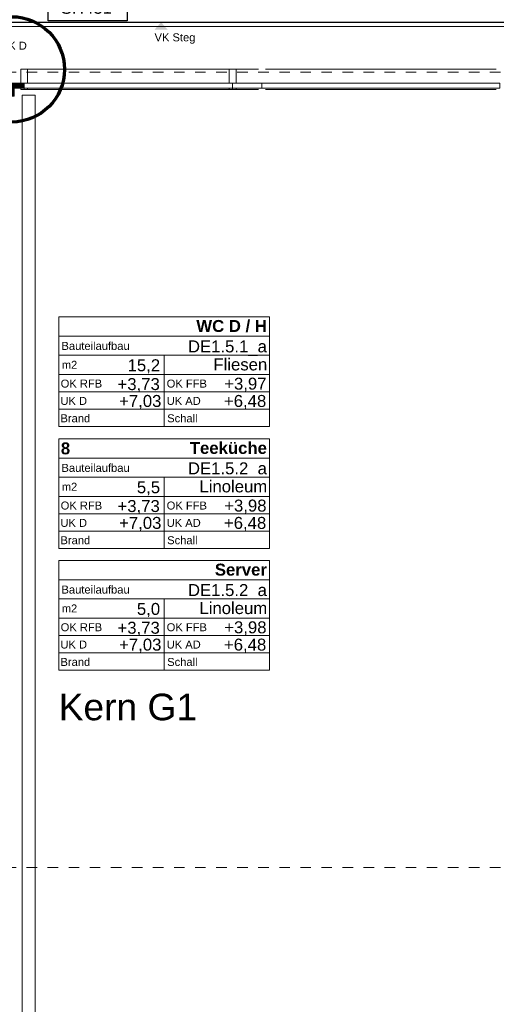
# Model space of a CAD drawing. Header units: metres. Extents: x -13 to 93, y -119 to 25.
# Tile 30 of 256: x 13.71 to 18.23, y -95.1 to -85.75. Entities that reach past the tile are written whole.
import ezdxf
from ezdxf.enums import TextEntityAlignment as Align

# ---------------------------------------------------------------- set-up
doc = ezdxf.new("R2010")
doc.units = ezdxf.units.M
doc.header["$LTSCALE"] = 0.00508
for name, pattern in [('STYLE_05', [0.19684, 0.069505, -0.127335]), ('STYLE_06', [1.0537, 0.590515, -0.19684, 0.069505, -0.19684]), ('STYLE_11', [0.393677, 0.196838, -0.196838]), ('STYLE_16', [0.625, 0.277778, -0.347222])]:
    doc.linetypes.add(name, pattern=pattern)
for name, color, linetype, lineweight in [('3-0-0 Dämmung', 7, 'Continuous', 18), ('3-3-0 AW Fassade', 7, 'Continuous', 18), ('3-3-8 Sonnenschutz', 7, 'Continuous', 18), ('3-4-4 ITüren', 7, 'Continuous', 25), ('3-4-9 WSonstiges VED', 7, 'STYLE_11', 25), ('3-5-1-2 DeckenSprung', 7, 'Continuous', 25), ('3-5-4-3 Treppengeländer', 7, 'Continuous', 18), ('3-5-9 DeckenSonstig VED', 7, 'STYLE_11', 25), ('Ans-Kante', 7, 'Continuous', 18), ('Bemaßung-Achsen', 7, 'Continuous', 18), ('Bemaßung-Höhenkoten', 7, 'Continuous', 18), ('Keine', 7, 'Continuous', 18), ('Plan-Achse', 1, 'STYLE_06', 18), ('Plan-Raumstempel', 7, 'Continuous', 13), ('Plan-Text-Hinweis', 7, 'Continuous', 13), ('Plan-Text-Kerne', 7, 'Continuous', 13)]:
    doc.layers.add(name, color=color, linetype=linetype, lineweight=lineweight)
doc.styles.add('Arial', font='ARIAL.TTF')
doc.styles.add('Arial (bold)', font='ARIALBD.TTF')
pattern_1 = [(45, (0, 0), (0.015875, -0.015875), [])]
pattern_2 = [(-45, (0, 0), (0.015875, 0.015875), [])]

# ---------------------------------------------------------------- blocks, each defined once
blk = doc.blocks.new('*U44')
at = {"layer": '3-3-0 AW Fassade', "color": 7}
blk.add_line((26.1661, -79.4206), (26.1661, -79.4836), dxfattribs=at)
for points in [[(26.1336, -79.2886), (26.1986, -79.2886), (26.1986, -79.4206), (26.1336, -79.4206)], [(26.1336, -79.4706), (26.1986, -79.4706), (26.1986, -79.4836), (26.1336, -79.4836)]]:
    blk.add_lwpolyline(points, close=True, dxfattribs=at)
blk = doc.blocks.new('S_Profil_Fassade_Büro')
at = {"layer": '3-3-0 AW Fassade', "color": 7}
blk.add_line((-0.132, 0), (-0.195, 0), dxfattribs=at)
for points in [[(-0.195, 0.0325), (-0.182, 0.0325), (-0.182, -0.0325), (-0.195, -0.0325)], [(-0.132, 0.0325), (0, 0.0325), (0, -0.0325), (-0.132, -0.0325)]]:
    blk.add_lwpolyline(points, close=True, dxfattribs=at)
blk = doc.blocks.new('S_Detailverweis H')
at = {"color": 7, "linetype": 'Continuous', "lineweight": 25}
blk.add_wipeout([(0.3449, 0.7113), (1.0949, 0.7113), (1.0949, 0.4613), (0.3449, 0.4613)], dxfattribs=at).dxf.layer = 'Keine'
at = {"layer": 'Keine', "color": 7, "linetype": 'Continuous', "lineweight": 25}
blk.add_lwpolyline([(0.3449, 0.7113), (1.0949, 0.7113), (1.0949, 0.4613), (0.3449, 0.4613)], close=True, dxfattribs=at)
at = {"layer": 'Plan-Text-Hinweis', "lineweight": 70}
blk.add_circle((0, 0), 0.5, dxfattribs=at)
at = {"layer": 'Plan-Raumstempel', "color": 7, "style": 'Arial'}
blk.add_attdef('Detailnummer', text='', height=0.1136, dxfattribs=at).set_placement((0.4653, 0.6417), align=Align.TOP_LEFT)
blk = doc.blocks.new('S_Detailverweis V')
at = {"color": 7, "linetype": 'Continuous', "lineweight": 18}
blk.add_wipeout([(0.5, 0.25), (1.25, 0.25), (1.25, 0), (0.5, 0)], dxfattribs=at).dxf.layer = 'Keine'
at = {"layer": 'Bemaßung-Achsen', "lineweight": 70}
blk.add_line((-0.5, 0), (1.25, 0), dxfattribs=at)
at = {"layer": 'Keine', "color": 7, "linetype": 'Continuous', "lineweight": 18}
blk.add_lwpolyline([(0.5, 0.25), (1.25, 0.25), (1.25, 0), (0.5, 0)], close=True, dxfattribs=at)
at = {"layer": 'Plan-Raumstempel', "color": 7, "style": 'Arial'}
blk.add_attdef('Detailnummer', text='', height=0.1136, dxfattribs=at).set_placement((0.5771, 0.1804), align=Align.TOP_LEFT)
blk = doc.blocks.new('*U502')
at = {"layer": 'Plan-Text-Hinweis', "color": 7}
for name, p, values in [('S_Detailverweis V', (-0.0533, -0.4273), {'Detailnummer': 'SV401'}), ('S_Detailverweis V', (-0.0533, -1.3032), {'Detailnummer': 'SV400'}), ('S_Detailverweis H', (0.1001, -3.3073), {'Detailnummer': 'SH431'})]:
    blk.add_blockref(name, p, dxfattribs=at).add_auto_attribs(values)
blk = doc.blocks.new('S_VK Rohbau')
at = {"layer": 'Bemaßung-Höhenkoten', "color": 7, "linetype": 'Continuous', "lineweight": 35}
blk.add_solid([(-0.0625, 0.07), (0, 0), (0.0625, 0.07)], dxfattribs=at)
blk = doc.blocks.new('*U504')
at = {"layer": 'Keine', "color": 7}
blk.add_blockref('*U502', (0, 0), dxfattribs=at)
at = {"layer": '3-4-4 ITüren', "color": 7}
blk.add_lwpolyline([(-0.0845, -0.25), (-0.0845, -0.5405), (-0.0045, -0.5405), (-0.0045, -0.25)], close=True, dxfattribs=at)
at = {"layer": '3-4-4 ITüren', "color": 7, "linetype": 'Continuous'}
for points in [[(-0.0845, -0.5405), (-0.0045, -0.5405), (-0.0045, -0.59), (-0.0845, -0.59)], [(-0.0845, -2.83), (-0.0045, -2.83), (-0.0045, -2.8795), (-0.0845, -2.8795)]]:
    blk.add_lwpolyline(points, close=True, dxfattribs=at)
at = {"layer": '3-5-1-2 DeckenSprung', "linetype": 'STYLE_16'}
blk.add_line((-0.09, -3.24), (-0.09, -0.18), dxfattribs=at)
at = {"layer": 'Ans-Kante', "color": 7}
blk.add_line((-0.59, -0.25), (-0.59, -3.17), dxfattribs=at)
at = {"layer": 'Plan-Text-Hinweis', "color": 7}
for p, rotation in [((-0.5902, -2.35), 90), ((-0.5908, -2.35), -90), ((-0.0937, -2.6604), 90), ((-0.0887, -2.6604), -90), ((-0.089, -3.08), -90)]:
    blk.add_blockref('S_VK Rohbau', p, dxfattribs=dict(at, rotation=rotation))
at = {"color": 7, "linetype": 'Continuous'}
for points in [[(-0.02, 0), (-0.02, -0.2), (0, -0.2), (0, 0)], [(-0.02, -3.42), (-0.02, -3.22), (0, -3.22), (0, -3.42)]]:
    blk.add_wipeout(points, dxfattribs=at).dxf.layer = '3-0-0 Dämmung'
at = {"layer": '3-0-0 Dämmung', "linetype": 'Continuous', "lineweight": 5}
h = blk.add_hatch(dxfattribs=at)
h.set_pattern_fill('D_MMUNG_1_50', style=0, pattern_type=2)
h.set_pattern_definition(pattern_1)
h.paths.add_polyline_path([(-0.02, 0), (-0.02, -0.2), (0, -0.2), (0, 0)])
at = {"layer": '3-0-0 Dämmung', "linetype": 'Continuous', "lineweight": 13}
h = blk.add_hatch(dxfattribs=at)
h.set_pattern_fill('D_MMUNG_1_50-1', style=0, pattern_type=2)
h.set_pattern_definition(pattern_2)
h.paths.add_polyline_path([(-0.02, 0), (-0.02, -0.2), (0, -0.2), (0, 0)])
at = {"layer": '3-0-0 Dämmung', "linetype": 'Continuous', "lineweight": 5}
h = blk.add_hatch(dxfattribs=at)
h.set_pattern_fill('D_MMUNG_1_50', style=0, pattern_type=2)
h.set_pattern_definition(pattern_1)
h.paths.add_polyline_path([(-0.02, -3.42), (-0.02, -3.22), (0, -3.22), (0, -3.42)])
at = {"layer": '3-0-0 Dämmung', "linetype": 'Continuous', "lineweight": 13}
h = blk.add_hatch(dxfattribs=at)
h.set_pattern_fill('D_MMUNG_1_50-1', style=0, pattern_type=2)
h.set_pattern_definition(pattern_2)
h.paths.add_polyline_path([(-0.02, -3.42), (-0.02, -3.22), (0, -3.22), (0, -3.42)])
at = {"layer": '3-0-0 Dämmung', "color": 7, "linetype": 'Continuous'}
for points in [[(-0.02, 0), (-0.02, -0.2), (0, -0.2), (0, 0)], [(-0.02, -3.42), (-0.02, -3.22), (0, -3.22), (0, -3.42)]]:
    blk.add_lwpolyline(points, close=True, dxfattribs=at)
blk.add_wipeout([(-1.1477, -0.6595), (-0.0845, -0.6595), (-0.0845, -0.7095), (-1.1477, -0.7095)]).dxf.layer = '3-4-4 ITüren'
at = {"color": 7}
blk.add_wipeout([(-0.0043, -3.1463), (0.2427, -3.1463), (0.2427, -3.0243), (-0.0043, -3.0243)], dxfattribs=at).dxf.layer = 'Plan-Text-Hinweis'
at = {"layer": '3-4-4 ITüren', "color": 7, "linetype": 'Continuous'}
for points in [[(-0.0845, -0.59), (-0.0045, -0.59), (-0.0045, -0.6539), (-0.0845, -0.6539)], [(-0.0845, -0.6539), (-0.0045, -0.6539), (-0.0045, -0.729), (-0.0845, -0.729)]]:
    blk.add_lwpolyline(points, close=True, dxfattribs=at)
at = {"layer": '3-4-4 ITüren'}
blk.add_lwpolyline([(-1.1477, -0.6595), (-0.0845, -0.6595), (-0.0845, -0.7095), (-1.1477, -0.7095)], close=True, dxfattribs=at)
at = {"layer": '3-4-4 ITüren', "color": 7}
blk.add_lwpolyline([(-0.0845, -3.17), (-0.0845, -2.8795), (-0.0045, -2.8795), (-0.0045, -3.17)], close=True, dxfattribs=at)
at = {"layer": '3-4-4 ITüren', "color": 7, "linetype": 'STYLE_05', "lineweight": 18}
blk.add_arc((-0.0045, -0.56), 1.15, 184.94562, 270, dxfattribs=at)
at = {"layer": '3-4-9 WSonstiges VED', "color": 7, "linetype": 'STYLE_05'}
blk.add_lwpolyline([(-0.0845, -0.729), (-0.0845, -2.81), (-0.0045, -2.81), (-0.0045, -0.729)], close=True, dxfattribs=at)
at = {"layer": 'Plan-Text-Hinweis', "color": 7, "insert": (-0.0043, -3.0445), "char_height": 0.07576, "attachment_point": 1, "line_spacing_factor": 0.970546, "style": 'Arial'}
blk.add_mtext('VK D', dxfattribs=at)
at = {"color": 7, "linetype": 'Continuous'}
for points in [[(-0.19, -0.2), (-0.02, -0.2), (-0.02, -0.18), (-0.19, -0.18)], [(-0.19, -3.22), (-0.02, -3.22), (-0.02, -3.24), (-0.19, -3.24)]]:
    blk.add_wipeout(points, dxfattribs=at).dxf.layer = '3-0-0 Dämmung'
at = {"layer": '3-0-0 Dämmung', "linetype": 'Continuous', "lineweight": 5}
h = blk.add_hatch(dxfattribs=at)
h.set_pattern_fill('D_MMUNG_1_50', style=0, pattern_type=2)
h.set_pattern_definition(pattern_1)
h.paths.add_polyline_path([(-0.19, -0.2), (-0.02, -0.2), (-0.02, -0.18), (-0.19, -0.18)])
at = {"layer": '3-0-0 Dämmung', "linetype": 'Continuous', "lineweight": 13}
h = blk.add_hatch(dxfattribs=at)
h.set_pattern_fill('D_MMUNG_1_50-1', style=0, pattern_type=2)
h.set_pattern_definition(pattern_2)
h.paths.add_polyline_path([(-0.19, -0.2), (-0.02, -0.2), (-0.02, -0.18), (-0.19, -0.18)])
at = {"layer": '3-0-0 Dämmung', "linetype": 'Continuous', "lineweight": 5}
h = blk.add_hatch(dxfattribs=at)
h.set_pattern_fill('D_MMUNG_1_50', style=0, pattern_type=2)
h.set_pattern_definition(pattern_1)
h.paths.add_polyline_path([(-0.19, -3.22), (-0.02, -3.22), (-0.02, -3.24), (-0.19, -3.24)])
at = {"layer": '3-0-0 Dämmung', "linetype": 'Continuous', "lineweight": 13}
h = blk.add_hatch(dxfattribs=at)
h.set_pattern_fill('D_MMUNG_1_50-1', style=0, pattern_type=2)
h.set_pattern_definition(pattern_2)
h.paths.add_polyline_path([(-0.19, -3.22), (-0.02, -3.22), (-0.02, -3.24), (-0.19, -3.24)])
at = {"layer": '3-0-0 Dämmung', "color": 7, "linetype": 'Continuous'}
for points in [[(-0.19, -0.2), (-0.02, -0.2), (-0.02, -0.18), (-0.19, -0.18)], [(-0.19, -3.22), (-0.02, -3.22), (-0.02, -3.24), (-0.19, -3.24)]]:
    blk.add_lwpolyline(points, close=True, dxfattribs=at)
at = {"layer": '3-4-4 ITüren', "color": 7, "linetype": 'Continuous'}
for points in [[(-0.19, -0.2238), (-0.0845, -0.2238), (-0.0845, -0.2292), (-0.19, -0.2292)], [(-0.0845, -0.2), (-0.0045, -0.2), (-0.0045, -0.25), (-0.0845, -0.25)], [(-0.0045, -0.2063), (0, -0.2063), (0, -0.2292), (-0.0045, -0.2292)], [(-0.0845, -3.17), (-0.0045, -3.17), (-0.0045, -3.22), (-0.0845, -3.22)], [(-0.19, -3.1908), (-0.0845, -3.1908), (-0.0845, -3.1962), (-0.19, -3.1962)], [(-0.0045, -3.1908), (0, -3.1908), (0, -3.2137), (-0.0045, -3.2137)]]:
    blk.add_lwpolyline(points, close=True, dxfattribs=at)
blk.add_wipeout([(-1.1477, -2.7105), (-0.0845, -2.7105), (-0.0845, -2.7605), (-1.1477, -2.7605)]).dxf.layer = '3-4-4 ITüren'
at = {"layer": '3-4-4 ITüren'}
blk.add_lwpolyline([(-1.1477, -2.7105), (-0.0845, -2.7105), (-0.0845, -2.7605), (-1.1477, -2.7605)], close=True, dxfattribs=at)
at = {"layer": '3-4-4 ITüren', "color": 7, "linetype": 'Continuous'}
for points in [[(-0.0845, -2.691), (-0.0045, -2.691), (-0.0045, -2.7661), (-0.0845, -2.7661)], [(-0.0845, -2.7661), (-0.0045, -2.7661), (-0.0045, -2.83), (-0.0845, -2.83)]]:
    blk.add_lwpolyline(points, close=True, dxfattribs=at)
at = {"layer": '3-4-4 ITüren', "color": 7, "linetype": 'STYLE_05', "lineweight": 18}
blk.add_arc((-0.0045, -2.86), 1.15, 90, 175.02517, dxfattribs=at)
blk = doc.blocks.new('S_Tür_T30_F30_Wiga')
at = {"layer": 'Keine', "color": 7}
blk.add_blockref('*U504', (0, 0), dxfattribs=at)
blk = doc.blocks.new('S_Raumstempel')
at = {"layer": 'Plan-Raumstempel'}
blk.add_line((0.0001, -0.5113), (0.0001, 0.1642), dxfattribs=at)
for points in [[(-0.9999, 0.5293), (1.0001, 0.5293), (1.0001, 0.3467), (-0.9999, 0.3467)], [(-0.9999, 0.3467), (1.0001, 0.3467), (1.0001, 0.1642), (-0.9999, 0.1642)], [(-0.9999, 0.1642), (1.0001, 0.1642), (1.0001, -0.0184), (-0.9999, -0.0184)], [(-0.9999, -0.0184), (1.0001, -0.0184), (1.0001, -0.1827), (-0.9999, -0.1827)], [(-0.9999, -0.1827), (1.0001, -0.1827), (1.0001, -0.347), (-0.9999, -0.347)], [(-0.9999, -0.347), (1.0001, -0.347), (1.0001, -0.5113), (-0.9999, -0.5113)]]:
    blk.add_lwpolyline(points, close=True, dxfattribs=at)
at = {"layer": 'Plan-Raumstempel', "attachment_point": 1, "style": 'Arial'}
for s, insert, char_height, line_spacing_factor in [('{\\C7;\\l }', (-0.5942, 0.4083), 0.11364, 0.966806), ('{\\C7;\\lBauteilaufbau}', (-0.9733, 0.2911), 0.075762, 0.970546), ('{\\C7;\\l m2}', (-1.0001, 0.1119), 0.075762, 0.970546), ('{\\C7;\\lOK RFB}', (-0.981, -0.0667), 0.075762, 0.970546), ('{\\C7;\\lOK FFB}', (0.0255, -0.0667), 0.075762, 0.970546), ('{\\C7;\\lUK D}', (-0.9836, -0.231), 0.075762, 0.970546), ('{\\C7;\\lUK AD}', (0.0255, -0.231), 0.075762, 0.970546), ('{\\C7;\\lBrand}', (-0.983, -0.3961), 0.075762, 0.970546), ('{\\C7;\\lSchall}', (0.0305, -0.3961), 0.075762, 0.970546)]:
    blk.add_mtext(s, dxfattribs=dict(at, insert=insert, char_height=char_height, line_spacing_factor=line_spacing_factor))
at = {"layer": 'Plan-Raumstempel', "style": 'Arial (bold)'}
blk.add_attdef('Raumnummer', text='', height=0.1136, dxfattribs=at).set_placement((-0.9792, 0.4952), align=Align.TOP_LEFT)
at = {"layer": 'Plan-Raumstempel'}
for tag, style, p in [('Raumbezeichnung', 'Arial (bold)', (0.9771, 0.4993)), ('Bauteilaufbau', 'Arial', (0.9771, 0.3054)), ('m2', 'Arial', (-0.0368, 0.1262)), ('Belag', 'Arial', (0.9804, 0.1342)), ('OK_RFB', 'Arial', (-0.0397, -0.0524)), ('OK_FFB', 'Arial', (0.9735, -0.0483)), ('UK_RD', 'Arial', (-0.0245, -0.2126)), ('UK_FD', 'Arial', (0.9709, -0.2126)), ('Brand', 'Arial', (-0.0285, -0.3746)), ('Schall', 'Arial', (0.9709, -0.3767))]:
    blk.add_attdef(tag, text='', height=0.1136, dxfattribs=dict(at, style=style)).set_placement(p, align=Align.TOP_RIGHT)

msp = doc.modelspace()

# ---------------------------------------------------------------- linework, layer by layer
at = {"layer": '3-5-4-3 Treppengeländer', "color": 7, "linetype": 'Continuous', "lineweight": 18}
msp.add_line((13.58, -85.815), (27.45, -85.815), dxfattribs=at)
at = {"layer": 'Ans-Kante', "color": 8, "linetype": 'Continuous'}
for p, q in [((15.9775, -86.22), (13.785, -86.22)), ((18.235, -86.22), (16.0425, -86.22))]:
    msp.add_line(p, q, dxfattribs=at)

# ---------------------------------------------------------------- block references
at = {"layer": 'Plan-Raumstempel', "color": 7}
for p, values in [((15.08000509, -89.10150391), {'Belag': 'Fliesen', 'm2': '15,2', 'OK_RFB': '+3,73', 'OK_FFB': '+3,97', 'UK_RD': '+7,03', 'UK_FD': '+6,48', 'Raumbezeichnung': 'WC D / H', 'Bauteilaufbau': 'DE1.5.1_a'}), ((15.08000509, -91.41510745), {'Belag': 'Linoleum', 'm2': '5,0', 'OK_RFB': '+3,73', 'OK_FFB': '+3,98', 'UK_RD': '+7,03', 'UK_FD': '+6,48', 'Raumbezeichnung': 'Server', 'Bauteilaufbau': 'DE1.5.2_a'})]:
    msp.add_blockref('S_Raumstempel', p, dxfattribs=at).add_auto_attribs(values)
at = {"layer": 'Plan-Raumstempel'}
msp.add_blockref('S_Raumstempel', (15.08000509, -90.25946067), dxfattribs=at).add_auto_attribs({'Raumnummer': '8', 'Belag': 'Linoleum', 'm2': '5,5', 'OK_RFB': '+3,73', 'OK_FFB': '+3,98', 'UK_RD': '+7,03', 'UK_FD': '+6,48', 'Raumbezeichnung': 'Teeküche', 'Bauteilaufbau': 'DE1.5.2_a'})
at = {"layer": 'Plan-Text-Hinweis', "color": 7, "rotation": 180}
msp.add_blockref('S_VK Rohbau', (15.0525854, -85.775), dxfattribs=at)

# ---------------------------------------------------------------- texts
at = {"layer": 'Plan-Text-Hinweis', "color": 7, "insert": (14.99008554, -85.8803709), "char_height": 0.075762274, "attachment_point": 1, "line_spacing_factor": 0.967741, "style": 'Arial'}
msp.add_mtext('VK Steg', dxfattribs=at)

# ---------------------------------------------------------------- wipeouts: each hides what was drawn before it
at = {"color": 7}
msp.add_wipeout([(13.7525, -86.352), (13.7525, -86.402), (16.01, -86.402), (16.01, -86.352)], dxfattribs=at).dxf.layer = '3-3-0 AW Fassade'
msp.add_wipeout([(14.07993868, -92.48772231), (15.39227204, -92.48772231), (15.39227204, -92.08202787), (14.07993868, -92.08202787)]).dxf.layer = 'Plan-Text-Kerne'

# ---------------------------------------------------------------- next in the draw order: linework, layer by layer
at = {"layer": '3-3-0 AW Fassade', "color": 7}
msp.add_lwpolyline([(13.7525, -86.352), (13.7525, -86.402), (16.01, -86.402), (16.01, -86.352)], close=True, dxfattribs=at)
at = {"layer": 'Ans-Kante', "color": 8, "linetype": 'Continuous'}
for p, q in [((15.9775, -86.415), (13.785, -86.415)), ((18.235, -86.415), (16.0425, -86.415))]:
    msp.add_line(p, q, dxfattribs=at)

# ---------------------------------------------------------------- next in the draw order: block references
at = {"layer": '3-3-0 AW Fassade', "color": 7}
msp.add_blockref('*U44', (-12.41363701, -6.93135892), dxfattribs=at)
at = {"layer": '3-3-0 AW Fassade', "color": 7, "xscale": -1, "rotation": -90}
msp.add_blockref('S_Profil_Fassade_Büro', (15.73183885, -86.22), dxfattribs=at)

# ---------------------------------------------------------------- next in the draw order: texts
at = {"layer": 'Plan-Text-Kerne', "insert": (14.07993868, -92.15051473), "char_height": 0.252540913, "attachment_point": 1, "line_spacing_factor": 0.967741, "style": 'Arial'}
msp.add_mtext('{\\C7;\\lKern G1}', dxfattribs=at)

# ---------------------------------------------------------------- next in the draw order: wipeouts: each hides what was drawn before it
at = {"color": 7}
for points, layer in [([(13.657, -86.402), (13.657, -86.4775), (13.607, -86.4775), (13.607, -86.352), (13.7525, -86.352), (13.7525, -86.402)], '3-0-0 Dämmung'), ([(16.01, -86.352), (16.01, -86.402), (18.2675, -86.402), (18.2675, -86.352)], '3-3-0 AW Fassade')]:
    msp.add_wipeout(points, dxfattribs=at).dxf.layer = layer

# ---------------------------------------------------------------- next in the draw order: hatches: boundary and pattern name
at = {"layer": '3-0-0 Dämmung', "linetype": 'Continuous', "lineweight": 5}
h = msp.add_hatch(dxfattribs=at)
h.set_pattern_fill('D_MMUNG_1_50', style=0, pattern_type=2)
h.set_pattern_definition([(45, (0, 0), (0.0003175, -0.0003175), [])])
h.paths.add_polyline_path([(13.657, -86.402), (13.657, -86.4775), (13.607, -86.4775), (13.607, -86.352), (13.7525, -86.352), (13.7525, -86.402)])
at = {"layer": '3-0-0 Dämmung', "linetype": 'Continuous', "lineweight": 13}
h = msp.add_hatch(dxfattribs=at)
h.set_pattern_fill('D_MMUNG_1_50-1', style=0, pattern_type=2)
h.set_pattern_definition([(-45, (0, 0), (0.0003175, 0.0003175), [])])
h.paths.add_polyline_path([(13.657, -86.402), (13.657, -86.4775), (13.607, -86.4775), (13.607, -86.352), (13.7525, -86.352), (13.7525, -86.402)])

# ---------------------------------------------------------------- next in the draw order: linework, layer by layer
at = {"layer": '3-0-0 Dämmung', "color": 7}
msp.add_lwpolyline([(13.657, -86.402), (13.657, -86.4775), (13.607, -86.4775), (13.607, -86.352), (13.7525, -86.352), (13.7525, -86.402)], close=True, dxfattribs=at)
at = {"layer": '3-3-0 AW Fassade', "color": 7}
msp.add_lwpolyline([(16.01, -86.352), (16.01, -86.402), (18.2675, -86.402), (18.2675, -86.352)], close=True, dxfattribs=at)

# ---------------------------------------------------------------- next in the draw order: wipeouts: each hides what was drawn before it
at = {"color": 8}
msp.add_wipeout([(13.7325, -86.4675), (13.8575, -86.4675), (13.8575, -110.7), (13.7325, -110.7)], dxfattribs=at).dxf.layer = '3-3-8 Sonnenschutz'

# ---------------------------------------------------------------- next in the draw order: linework, layer by layer
at = {"layer": '3-3-8 Sonnenschutz', "color": 8}
msp.add_lwpolyline([(13.7325, -86.4675), (13.8575, -86.4675), (13.8575, -110.7), (13.7325, -110.7)], close=True, dxfattribs=at)
at = {"layer": 'Plan-Achse'}
msp.add_line((-9.42493716, -93.8), (50.475, -93.8), dxfattribs=at)

# ---------------------------------------------------------------- next in the draw order: block references
at = {"layer": '3-4-4 ITüren', "color": 7}
msp.add_blockref('S_Tür_T30_F30_Wiga', (13.535, -82.91500793), dxfattribs=at)

# ---------------------------------------------------------------- next in the draw order: linework, layer by layer
at = {"layer": '3-5-9 DeckenSonstig VED', "color": 7, "linetype": 'Continuous'}
msp.add_line((13.56, -85.775), (27.43093617, -85.775), dxfattribs=at)
at = {"layer": 'Plan-Achse'}
msp.add_line((-9.42493716, -86.25), (50.475, -86.25), dxfattribs=at)

doc.saveas('drawing.dxf')
